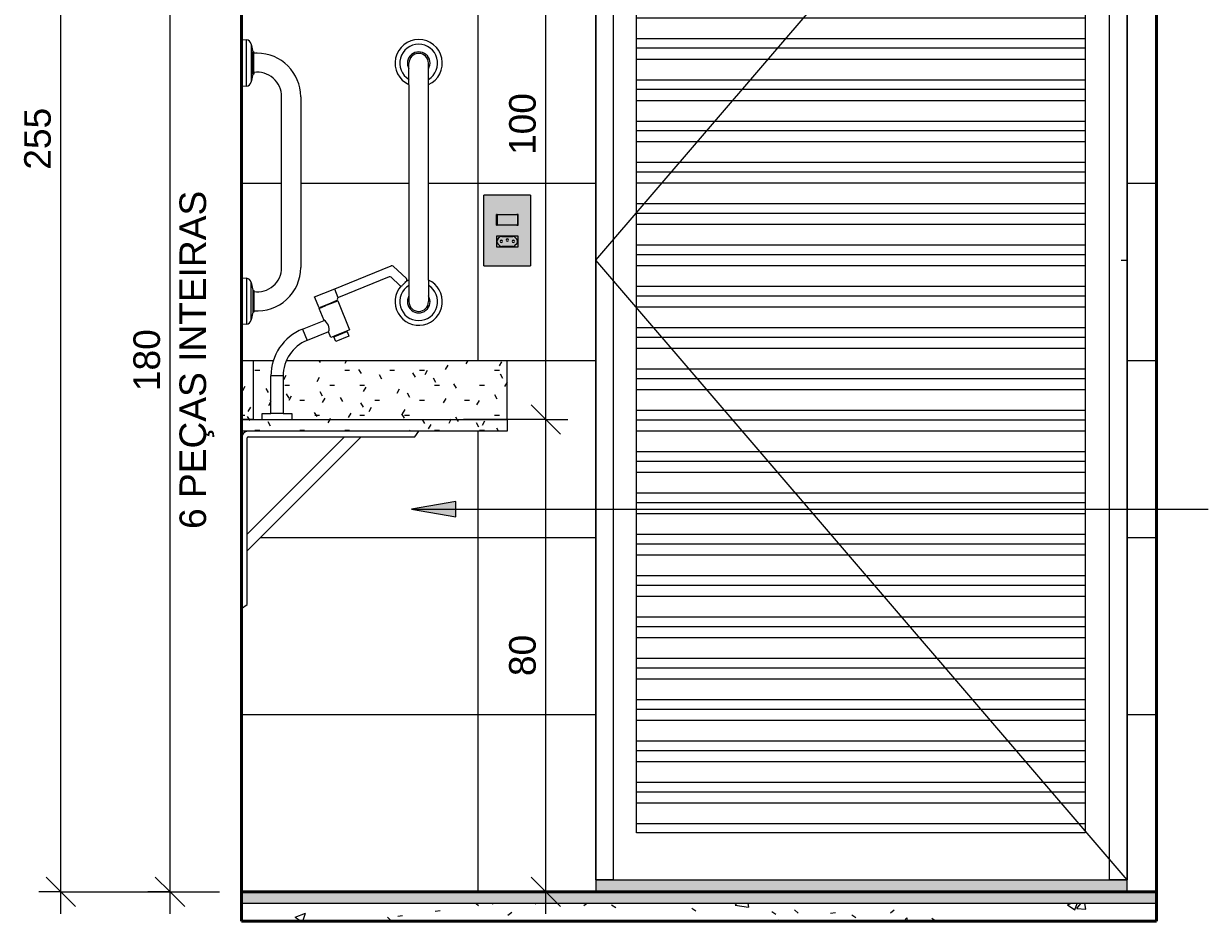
# Model space of a CAD drawing. Header units: metres. Extents: x -5.4 to 6, y -8 to 2.6.
# Tile 4 of 63: x -1.8 to 0.2, y -0.1 to 1.5. Entities that reach past the tile are written whole.
import ezdxf

# ---------------------------------------------------------------- set-up
doc = ezdxf.new("R2010")
doc.units = ezdxf.units.M
for name, color, linetype, lineweight in [('A-ANNO-DIMS', 7, 'Continuous', 9), ('A-ANNO-DIMS-25', 7, 'Continuous', 9), ('A-DOOR', 7, 'Continuous', 5), ('A-FLOR', 7, 'Continuous', 5), ('A-FLOR-MCUT', 7, 'Continuous', 5), ('A-FLOR-PATT', 7, 'Continuous', 50), ('A-GENM', 7, 'Continuous', 5), ('A-WALL', 7, 'Continuous', 5), ('A-WALL-PATT', 7, 'Continuous', 5), ('E-ELEC-FIXT', 7, 'Continuous', 5), ('E-LITE', 7, 'Continuous', 5), ('G-ANNO-TEXT', 7, 'Continuous', 9), ('I-WALL', 7, 'Continuous', 5), ('P-SANR-FIXT', 7, 'Continuous', 5), ('Q-CASE', 7, 'Continuous', 5), ('Q-SPCQ', 7, 'Continuous', 5)]:
    doc.layers.add(name, color=color, linetype=linetype, lineweight=lineweight)
doc.layers.add('A-DETL', color=7, linetype='Continuous', lineweight=5, true_color=0x00a600)
doc.styles.add('Arial', font='arial.ttf', dxfattribs={"height": 0.045})
doc.dimstyles.new('Com_linha__ref__contínua__-_Cor_Vermelha_Arial_1_8mm', dxfattribs={"dimscale": 0.3048, "dimtxt": 0.045912, "dimasz": 0.164042, "dimexe": 0.123031, "dimexo": 0.123031, "dimgap": 0.012303, "dimtad": 1, "dimdec": 1, "dimlfac": 100, "dimrnd": 0.1, "dimdsep": 46, "dimtxsty": 'Arial', "dimblk1": 'OBLIQUE', "dimblk2": 'OBLIQUE', "dimsah": 1, "dimcen": 0.09, "dimdle": 0.123031, "dimazin": 0, "dimtfac": 1, "dimtdec": 4, "dimtix": 1, "dimtmove": 0, "dimatfit": 3, "dimfxl": 1, "dimtvp": 1, "dimtolj": 1, "dimtzin": 0, "dimarcsym": 2})
pattern_1 = [(0, (0, 0), (0.1016, 0.0254), [0.00838, -0.06782, 0.00838, -0.06782, -0.4064]), (0, (0, 0), (0.1016, 0.0254), [-0.1524, 0.00838, -0.14402, 0.00838, -0.06782, -0.1778]), (0, (0, 0), (0.1016, 0.0254), [-0.381, 0.00838, -0.04242, 0.00838, -0.11862]), (120, (0.0381, 0.0127), (-0.07279705, 0.07528818), [0.00838, -0.06782, 0.00838, -0.06782, -0.4064]), (120, (0.0381, 0.0127), (-0.07279705, 0.07528818), [-0.1524, 0.00838, -0.14402, 0.00838, -0.06782, -0.1778]), (120, (0.0381, 0.0127), (-0.07279705, 0.07528818), [-0.381, 0.00838, -0.04242, 0.00838, -0.11862]), (240, (0.0508, 0.0635), (-0.02880295, -0.10068818), [0.00838, -0.06782, 0.00838, -0.06782, -0.4064]), (240, (0.0508, 0.0635), (-0.02880295, -0.10068818), [-0.1524, 0.00838, -0.14402, 0.00838, -0.06782, -0.1778]), (240, (0.0508, 0.0635), (-0.02880295, -0.10068818), [-0.381, 0.00838, -0.04242, 0.00838, -0.11862])]

# ---------------------------------------------------------------- blocks, each defined once
blk = doc.blocks.new('PORTA DE GIRO L_2818057-5c0')
at = {"layer": 'A-DOOR'}
for p, q in [((4.0336, 1.05), (4.9336, 2.1)), ((4.0336, 2.09), (4.0336, 0)), ((4.0636, 2.09), (4.0336, 2.09)), ((4.0336, 2.08), (4.0336, 2.09)), ((4.9336, 2.09), (4.0336, 2.09)), ((4.0636, 0), (4.0636, 2.09)), ((4.9036, 0), (4.9036, 2.09)), ((4.9336, 2.09), (4.9036, 2.09)), ((4.9336, 2.09), (4.9336, 0)), ((4.9336, 2.09), (4.9336, 2.08)), ((4.0336, 2.08), (4.9336, 2.08)), ((4.1025, 2.039), (4.1025, 2.0551)), ((4.8625, 2.0551), (4.1025, 2.0551)), ((4.8625, 2.0551), (4.8625, 2.039)), ((4.1025, 2.0201), (4.1025, 2.039)), ((4.8625, 2.039), (4.1025, 2.039)), ((4.8625, 2.039), (4.8625, 2.0201)), ((4.1025, 1.9851), (4.1025, 2.0201)), ((4.8625, 2.0201), (4.1025, 2.0201)), ((4.8625, 2.0201), (4.8625, 1.9851)), ((4.1025, 1.969), (4.1025, 1.9851)), ((4.8625, 1.9851), (4.1025, 1.9851)), ((4.1025, 1.9501), (4.1025, 1.969)), ((4.8625, 1.969), (4.1025, 1.969)), ((4.8625, 1.9851), (4.8625, 1.969)), ((4.8625, 1.969), (4.8625, 1.9501)), ((4.1025, 1.9151), (4.1025, 1.9501)), ((4.8625, 1.9501), (4.1025, 1.9501)), ((4.8625, 1.9501), (4.8625, 1.9151)), ((4.1025, 1.899), (4.1025, 1.9151)), ((4.8625, 1.9151), (4.1025, 1.9151)), ((4.8625, 1.9151), (4.8625, 1.899)), ((4.1025, 1.8801), (4.1025, 1.899)), ((4.8625, 1.899), (4.1025, 1.899)), ((4.8625, 1.899), (4.8625, 1.8801)), ((4.1025, 1.8451), (4.1025, 1.8801)), ((4.8625, 1.8801), (4.1025, 1.8801)), ((4.8625, 1.8801), (4.8625, 1.8451)), ((4.1025, 1.829), (4.1025, 1.8451)), ((4.8625, 1.8451), (4.1025, 1.8451)), ((4.1025, 1.8101), (4.1025, 1.829)), ((4.8625, 1.829), (4.1025, 1.829)), ((4.8625, 1.8451), (4.8625, 1.829)), ((4.8625, 1.829), (4.8625, 1.8101)), ((4.1025, 1.7751), (4.1025, 1.8101)), ((4.8625, 1.8101), (4.1025, 1.8101)), ((4.8625, 1.8101), (4.8625, 1.7751)), ((4.1025, 1.759), (4.1025, 1.7751)), ((4.8625, 1.7751), (4.1025, 1.7751)), ((4.8625, 1.7751), (4.8625, 1.759)), ((4.1025, 1.7401), (4.1025, 1.759)), ((4.8625, 1.759), (4.1025, 1.759)), ((4.8625, 1.759), (4.8625, 1.7401)), ((4.1025, 1.7051), (4.1025, 1.7401)), ((4.8625, 1.7401), (4.1025, 1.7401)), ((4.8625, 1.7401), (4.8625, 1.7051)), ((4.1025, 1.689), (4.1025, 1.7051)), ((4.8625, 1.7051), (4.1025, 1.7051)), ((4.1025, 1.6701), (4.1025, 1.689)), ((4.8625, 1.689), (4.1025, 1.689)), ((4.8625, 1.7051), (4.8625, 1.689)), ((4.8625, 1.689), (4.8625, 1.6701)), ((4.1025, 1.6351), (4.1025, 1.6701)), ((4.8625, 1.6701), (4.1025, 1.6701)), ((4.8625, 1.6701), (4.8625, 1.6351)), ((4.1025, 1.619), (4.1025, 1.6351)), ((4.8625, 1.6351), (4.1025, 1.6351)), ((4.8625, 1.6351), (4.8625, 1.619)), ((4.1025, 1.6001), (4.1025, 1.619)), ((4.8625, 1.619), (4.1025, 1.619)), ((4.8625, 1.619), (4.8625, 1.6001)), ((4.1025, 1.5651), (4.1025, 1.6001)), ((4.8625, 1.6001), (4.1025, 1.6001)), ((4.8625, 1.6001), (4.8625, 1.5651)), ((4.1025, 1.549), (4.1025, 1.5651)), ((4.8625, 1.5651), (4.1025, 1.5651)), ((4.1025, 1.5301), (4.1025, 1.549)), ((4.8625, 1.549), (4.1025, 1.549)), ((4.8625, 1.5651), (4.8625, 1.549)), ((4.8625, 1.549), (4.8625, 1.5301)), ((4.1025, 1.4951), (4.1025, 1.5301)), ((4.8625, 1.5301), (4.1025, 1.5301)), ((4.8625, 1.5301), (4.8625, 1.4951)), ((4.1025, 1.479), (4.1025, 1.4951)), ((4.8625, 1.4951), (4.1025, 1.4951)), ((4.8625, 1.4951), (4.8625, 1.479)), ((4.1025, 1.4601), (4.1025, 1.479)), ((4.8625, 1.479), (4.1025, 1.479)), ((4.8625, 1.479), (4.8625, 1.4601)), ((4.1025, 1.4251), (4.1025, 1.4601)), ((4.8625, 1.4601), (4.1025, 1.4601)), ((4.8625, 1.4601), (4.8625, 1.4251)), ((4.1025, 1.409), (4.1025, 1.4251)), ((4.8625, 1.4251), (4.1025, 1.4251)), ((4.8625, 1.4251), (4.8625, 1.409)), ((4.1025, 1.3901), (4.1025, 1.409)), ((4.8625, 1.409), (4.1025, 1.409)), ((4.8625, 1.409), (4.8625, 1.3901)), ((4.1025, 1.3551), (4.1025, 1.3901)), ((4.8625, 1.3901), (4.1025, 1.3901)), ((4.8625, 1.3901), (4.8625, 1.3551)), ((4.1025, 1.339), (4.1025, 1.3551)), ((4.8625, 1.3551), (4.1025, 1.3551)), ((4.8625, 1.3551), (4.8625, 1.339)), ((4.1025, 1.3201), (4.1025, 1.339)), ((4.8625, 1.339), (4.1025, 1.339)), ((4.8625, 1.339), (4.8625, 1.3201)), ((4.1025, 1.2851), (4.1025, 1.3201)), ((4.8625, 1.3201), (4.1025, 1.3201)), ((4.8625, 1.3201), (4.8625, 1.2851)), ((4.1025, 1.269), (4.1025, 1.2851)), ((4.8625, 1.2851), (4.1025, 1.2851)), ((4.8625, 1.2851), (4.8625, 1.269)), ((4.1025, 1.2501), (4.1025, 1.269)), ((4.8625, 1.269), (4.1025, 1.269)), ((4.8625, 1.269), (4.8625, 1.2501)), ((4.1025, 1.2151), (4.1025, 1.2501)), ((4.8625, 1.2501), (4.1025, 1.2501)), ((4.8625, 1.2501), (4.8625, 1.2151)), ((4.1025, 1.199), (4.1025, 1.2151)), ((4.8625, 1.2151), (4.1025, 1.2151)), ((4.8625, 1.2151), (4.8625, 1.199)), ((4.1025, 1.1801), (4.1025, 1.199)), ((4.8625, 1.199), (4.1025, 1.199)), ((4.8625, 1.199), (4.8625, 1.1801)), ((4.1025, 1.1451), (4.1025, 1.1801)), ((4.8625, 1.1801), (4.1025, 1.1801)), ((4.8625, 1.1801), (4.8625, 1.1451)), ((4.1025, 1.129), (4.1025, 1.1451)), ((4.8625, 1.1451), (4.1025, 1.1451)), ((4.8625, 1.1451), (4.8625, 1.129)), ((4.1025, 1.1101), (4.1025, 1.129)), ((4.8625, 1.129), (4.1025, 1.129)), ((4.8625, 1.129), (4.8625, 1.1101)), ((4.1025, 1.0751), (4.1025, 1.1101)), ((4.8625, 1.1101), (4.1025, 1.1101)), ((4.8625, 1.1101), (4.8625, 1.0751)), ((4.1025, 1.059), (4.1025, 1.0751)), ((4.8625, 1.0751), (4.1025, 1.0751)), ((4.8625, 1.0751), (4.8625, 1.059)), ((4.9336, 0), (4.0336, 1.05)), ((4.1025, 1.0401), (4.1025, 1.059)), ((4.8625, 1.059), (4.1025, 1.059)), ((4.8625, 1.059), (4.8625, 1.0401)), ((4.9236, 1.05), (4.9336, 1.05)), ((4.1025, 1.0051), (4.1025, 1.0401)), ((4.8625, 1.0401), (4.1025, 1.0401)), ((4.8625, 1.0401), (4.8625, 1.0051)), ((4.1025, 0.989), (4.1025, 1.0051)), ((4.8625, 1.0051), (4.1025, 1.0051)), ((4.8625, 1.0051), (4.8625, 0.989)), ((4.1025, 0.9701), (4.1025, 0.989)), ((4.8625, 0.989), (4.1025, 0.989)), ((4.8625, 0.989), (4.8625, 0.9701)), ((4.1025, 0.9351), (4.1025, 0.9701)), ((4.8625, 0.9701), (4.1025, 0.9701)), ((4.8625, 0.9701), (4.8625, 0.9351)), ((4.1025, 0.919), (4.1025, 0.9351)), ((4.8625, 0.9351), (4.1025, 0.9351)), ((4.8625, 0.9351), (4.8625, 0.919)), ((4.1025, 0.9001), (4.1025, 0.919)), ((4.8625, 0.919), (4.1025, 0.919)), ((4.8625, 0.919), (4.8625, 0.9001)), ((4.1025, 0.8651), (4.1025, 0.9001)), ((4.8625, 0.9001), (4.1025, 0.9001)), ((4.8625, 0.9001), (4.8625, 0.8651)), ((4.1025, 0.849), (4.1025, 0.8651)), ((4.8625, 0.8651), (4.1025, 0.8651)), ((4.8625, 0.8651), (4.8625, 0.849)), ((4.1025, 0.8301), (4.1025, 0.849)), ((4.8625, 0.849), (4.1025, 0.849)), ((4.8625, 0.849), (4.8625, 0.8301)), ((4.1025, 0.7951), (4.1025, 0.8301)), ((4.8625, 0.8301), (4.1025, 0.8301)), ((4.8625, 0.8301), (4.8625, 0.7951)), ((4.1025, 0.779), (4.1025, 0.7951)), ((4.8625, 0.7951), (4.1025, 0.7951)), ((4.8625, 0.7951), (4.8625, 0.779)), ((4.1025, 0.7601), (4.1025, 0.779)), ((4.8625, 0.779), (4.1025, 0.779)), ((4.8625, 0.779), (4.8625, 0.7601)), ((4.1025, 0.7251), (4.1025, 0.7601)), ((4.8625, 0.7601), (4.1025, 0.7601)), ((4.8625, 0.7601), (4.8625, 0.7251)), ((4.1025, 0.709), (4.1025, 0.7251)), ((4.8625, 0.7251), (4.1025, 0.7251)), ((4.8625, 0.7251), (4.8625, 0.709)), ((4.1025, 0.6901), (4.1025, 0.709)), ((4.8625, 0.709), (4.1025, 0.709)), ((4.8625, 0.709), (4.8625, 0.6901)), ((4.1025, 0.6551), (4.1025, 0.6901)), ((4.8625, 0.6901), (4.1025, 0.6901)), ((4.8625, 0.6901), (4.8625, 0.6551)), ((4.1025, 0.639), (4.1025, 0.6551)), ((4.8625, 0.6551), (4.1025, 0.6551)), ((4.8625, 0.6551), (4.8625, 0.639)), ((4.1025, 0.6201), (4.1025, 0.639)), ((4.8625, 0.639), (4.1025, 0.639)), ((4.8625, 0.639), (4.8625, 0.6201)), ((4.1025, 0.5851), (4.1025, 0.6201)), ((4.8625, 0.6201), (4.1025, 0.6201)), ((4.8625, 0.6201), (4.8625, 0.5851)), ((4.1025, 0.569), (4.1025, 0.5851)), ((4.8625, 0.5851), (4.1025, 0.5851)), ((4.8625, 0.5851), (4.8625, 0.569)), ((4.1025, 0.5501), (4.1025, 0.569)), ((4.8625, 0.569), (4.1025, 0.569)), ((4.8625, 0.569), (4.8625, 0.5501)), ((4.1025, 0.5151), (4.1025, 0.5501)), ((4.8625, 0.5501), (4.1025, 0.5501)), ((4.8625, 0.5501), (4.8625, 0.5151)), ((4.1025, 0.499), (4.1025, 0.5151)), ((4.8625, 0.5151), (4.1025, 0.5151)), ((4.8625, 0.5151), (4.8625, 0.499)), ((4.1025, 0.4801), (4.1025, 0.499)), ((4.8625, 0.499), (4.1025, 0.499)), ((4.8625, 0.499), (4.8625, 0.4801)), ((4.1025, 0.4451), (4.1025, 0.4801)), ((4.8625, 0.4801), (4.1025, 0.4801)), ((4.8625, 0.4801), (4.8625, 0.4451)), ((4.1025, 0.429), (4.1025, 0.4451)), ((4.8625, 0.4451), (4.1025, 0.4451)), ((4.8625, 0.4451), (4.8625, 0.429)), ((4.1025, 0.4101), (4.1025, 0.429)), ((4.8625, 0.429), (4.1025, 0.429)), ((4.8625, 0.429), (4.8625, 0.4101)), ((4.1025, 0.3751), (4.1025, 0.4101)), ((4.8625, 0.4101), (4.1025, 0.4101)), ((4.8625, 0.4101), (4.8625, 0.3751)), ((4.1025, 0.359), (4.1025, 0.3751)), ((4.8625, 0.3751), (4.1025, 0.3751)), ((4.8625, 0.3751), (4.8625, 0.359)), ((4.1025, 0.3401), (4.1025, 0.359)), ((4.8625, 0.359), (4.1025, 0.359)), ((4.8625, 0.359), (4.8625, 0.3401)), ((4.1025, 0.3051), (4.1025, 0.3401)), ((4.8625, 0.3401), (4.1025, 0.3401)), ((4.8625, 0.3401), (4.8625, 0.3051)), ((4.1025, 0.289), (4.1025, 0.3051)), ((4.8625, 0.3051), (4.1025, 0.3051)), ((4.8625, 0.3051), (4.8625, 0.289)), ((4.1025, 0.2701), (4.1025, 0.289)), ((4.8625, 0.289), (4.1025, 0.289)), ((4.8625, 0.289), (4.8625, 0.2701)), ((4.1025, 0.2351), (4.1025, 0.2701)), ((4.8625, 0.2701), (4.1025, 0.2701)), ((4.8625, 0.2701), (4.8625, 0.2351)), ((4.1025, 0.219), (4.1025, 0.2351)), ((4.8625, 0.2351), (4.1025, 0.2351)), ((4.8625, 0.2351), (4.8625, 0.219)), ((4.1025, 0.2001), (4.1025, 0.219)), ((4.8625, 0.219), (4.1025, 0.219)), ((4.8625, 0.219), (4.8625, 0.2001)), ((4.1025, 0.1651), (4.1025, 0.2001)), ((4.8625, 0.2001), (4.1025, 0.2001)), ((4.8625, 0.2001), (4.8625, 0.1651)), ((4.1025, 0.149), (4.1025, 0.1651)), ((4.8625, 0.1651), (4.1025, 0.1651)), ((4.8625, 0.1651), (4.8625, 0.149)), ((4.1025, 0.1301), (4.1025, 0.149)), ((4.8625, 0.149), (4.1025, 0.149)), ((4.8625, 0.149), (4.8625, 0.1301)), ((4.1025, 0.0951), (4.1025, 0.1301)), ((4.8625, 0.1301), (4.1025, 0.1301)), ((4.8625, 0.1301), (4.8625, 0.0951)), ((4.1025, 0.08), (4.1025, 0.0951)), ((4.8625, 0.0951), (4.1025, 0.0951)), ((4.8625, 0.0951), (4.8625, 0.08)), ((4.8625, 0.08), (4.1025, 0.08)), ((4.0636, 0), (4.0336, 0)), ((4.9336, 0), (4.9036, 0))]:
    blk.add_line(p, q, dxfattribs=at)
blk = doc.blocks.new('TAMPO GRANITO2 - TAMPO GRANITO-2002902-5c')
at = {"layer": 'Q-CASE', "true_color": 0xc0c0c0}
h = blk.add_hatch(dxfattribs=at)
h.set_pattern_fill('FP_7', color=9, style=0, pattern_type=2)
h.set_pattern_definition(pattern_1)
h.paths.add_polyline_path([(3.4537, 0.78), (3.4537, 0.88), (3.4337, 0.88), (3.4337, 0.78)])
h = blk.add_hatch(dxfattribs=at)
h.set_pattern_fill('FP_8', color=9, style=0, pattern_type=2)
h.set_pattern_definition(pattern_1)
h.paths.add_polyline_path([(3.6417, 0.78), (3.8837, 0.78), (3.8837, 0.88), (3.5099, 0.88), (3.5058, 0.8691), (3.504, 0.8538), (3.504, 0.79), (3.5187, 0.79), (3.5187, 0.78), (3.6283, 0.78)])
h.paths.add_polyline_path([(3.4687, 0.78), (3.4687, 0.79), (3.4834, 0.79), (3.4834, 0.8538), (3.4858, 0.8739), (3.488, 0.88), (3.4537, 0.88), (3.4537, 0.78)])
h = blk.add_hatch(dxfattribs=at)
h.set_pattern_fill('FP_7', color=9, style=0, pattern_type=2)
h.set_pattern_definition(pattern_1)
h.paths.add_polyline_path([(3.8837, 0.76), (3.8837, 0.78), (3.4337, 0.78), (3.4337, 0.76), (3.821, 0.76)])
at = {"layer": 'Q-CASE'}
for p, q in [((3.4337, 0.88), (3.4537, 0.88)), ((3.4537, 0.88), (3.488, 0.88)), ((3.4537, 0.78), (3.4537, 0.88)), ((3.5099, 0.88), (3.8837, 0.88)), ((3.8837, 0.78), (3.8837, 0.88)), ((3.4537, 0.78), (3.4337, 0.78)), ((3.4337, 0.78), (3.8837, 0.78)), ((3.8837, 0.78), (3.8837, 0.76)), ((3.8837, 0.76), (3.4337, 0.76))]:
    blk.add_line(p, q, dxfattribs=at)
blk = doc.blocks.new('1_e_1 Tomada_1 Interruptor_Conjunto 4x2 - a_1 Simples _ 1 Tomada 10A-2386468-5c')
at = {"layer": 'A-GENM', "true_color": 0xfbfbfb}
h = blk.add_hatch(color=7, dxfattribs=at)
h.paths.add_polyline_path([(3.8652, 1.0406), (3.9231, 1.0406), (3.9231, 1.16), (3.8442, 1.16), (3.8442, 1.0406), (3.864, 1.0406)])
h.paths.add_polyline_path([(3.8652, 1.0727), (3.8652, 1.0907), (3.9022, 1.0907), (3.9022, 1.0727), (3.8662, 1.0727)])
h.paths.add_polyline_path([(3.8937, 1.1093), (3.8652, 1.1093), (3.8654, 1.1273), (3.9022, 1.1273), (3.9019, 1.1093), (3.8998, 1.1093)])
at = {"layer": 'A-GENM'}
for p, q in [((3.9231, 1.16), (3.8442, 1.16)), ((3.8442, 1.0406), (3.8442, 1.16)), ((3.9231, 1.16), (3.9231, 1.0406)), ((3.8652, 1.1093), (3.8652, 1.1273)), ((3.8442, 1.0406), (3.9231, 1.0406))]:
    blk.add_line(p, q, dxfattribs=at)
blk = doc.blocks.new('x_Módulo de Tomada não listavel 4 - x_Módulo de Tomada não listavel 4-2391316-5c')
at = {"layer": 'E-ELEC-FIXT', "true_color": 0xfbfbfb}
h = blk.add_hatch(color=7, dxfattribs=at)
h.paths.add_polyline_path([(3.8936, 1.0727), (3.9022, 1.0727), (3.9022, 1.0907), (3.8652, 1.0907), (3.8652, 1.0727), (3.8931, 1.0727)])
h.paths.add_polyline_path([(3.8931, 1.0732), (3.873, 1.0734), (3.8718, 1.0739), (3.8695, 1.0759), (3.8669, 1.0788), (3.8664, 1.08), (3.8663, 1.0827), (3.8664, 1.0834), (3.8669, 1.0846), (3.8677, 1.0857), (3.8718, 1.0895), (3.8736, 1.0901), (3.8743, 1.0902), (3.8944, 1.09), (3.8959, 1.0894), (3.8967, 1.0887), (3.9005, 1.0846), (3.9011, 1.0827), (3.9012, 1.0813), (3.9006, 1.079), (3.9005, 1.0788), (3.8997, 1.0777), (3.8956, 1.0739), (3.8937, 1.0733)])
h = blk.add_hatch(color=7, dxfattribs=at)
h.paths.add_polyline_path([(3.8931, 1.0732), (3.8948, 1.0735), (3.8956, 1.0739), (3.8967, 1.0747), (3.9006, 1.079), (3.901, 1.08), (3.9011, 1.0827), (3.901, 1.0834), (3.9005, 1.0846), (3.8997, 1.0857), (3.8956, 1.0895), (3.8937, 1.0901), (3.8931, 1.0902), (3.873, 1.09), (3.8715, 1.0894), (3.8695, 1.0875), (3.8669, 1.0846), (3.8663, 1.0827), (3.8662, 1.0813), (3.8664, 1.08), (3.8669, 1.0788), (3.8677, 1.0777), (3.8718, 1.0739), (3.8736, 1.0733), (3.8755, 1.0732), (3.8877, 1.0732)])
h.paths.add_polyline_path([(3.8736, 1.0797), (3.8726, 1.08), (3.8718, 1.0807), (3.8716, 1.0817), (3.8718, 1.0827), (3.8726, 1.0834), (3.8736, 1.0837), (3.8746, 1.0834), (3.8754, 1.0826), (3.8755, 1.0815), (3.8753, 1.0807), (3.8746, 1.08), (3.8741, 1.0798)])
h.paths.add_polyline_path([(3.8938, 1.0797), (3.8928, 1.08), (3.8921, 1.0807), (3.8918, 1.0817), (3.8921, 1.0828), (3.8928, 1.0834), (3.8938, 1.0837), (3.8948, 1.0834), (3.8955, 1.0827), (3.8958, 1.0817), (3.8955, 1.0807), (3.8948, 1.08), (3.8943, 1.0798)])
h.paths.add_polyline_path([(3.8837, 1.082), (3.8827, 1.0822), (3.8819, 1.0831), (3.8817, 1.084), (3.882, 1.085), (3.8827, 1.0857), (3.8837, 1.086), (3.8847, 1.0857), (3.8854, 1.085), (3.8857, 1.084), (3.8854, 1.083), (3.8847, 1.0822), (3.8842, 1.082)])
at = {"layer": 'E-ELEC-FIXT'}
for p, q in [((3.9022, 1.0907), (3.8652, 1.0907)), ((3.8652, 1.0907), (3.8652, 1.0727)), ((3.8677, 1.0857), (3.8707, 1.0887)), ((3.8743, 1.0902), (3.8931, 1.0902)), ((3.8967, 1.0887), (3.8997, 1.0857)), ((3.9022, 1.0727), (3.9022, 1.0907)), ((3.8652, 1.0727), (3.9022, 1.0727)), ((3.8662, 1.0813), (3.8662, 1.0821)), ((3.8707, 1.0747), (3.8677, 1.0777)), ((3.8931, 1.0732), (3.8743, 1.0732)), ((3.8997, 1.0777), (3.8967, 1.0747)), ((3.9012, 1.0821), (3.9012, 1.0813))]:
    blk.add_line(p, q, dxfattribs=at)
for centre, radius, start, end in [((3.8712, 1.0821), 0.005, 135, 180), ((3.8743, 1.0852), 0.005, 90, 135), ((3.8736, 1.0817), 0.002, 0, 180), ((3.8837, 1.084), 0.002, 0, 180), ((3.8837, 1.084), 0.002, 180, 0), ((3.8938, 1.0817), 0.002, 0, 180), ((3.8931, 1.0852), 0.005, 45, 90), ((3.8962, 1.0821), 0.005, 0, 45), ((3.8712, 1.0813), 0.005, 180, 225), ((3.8743, 1.0782), 0.005, 225, 270), ((3.8736, 1.0817), 0.002, 180, 0), ((3.8938, 1.0817), 0.002, 180, 0), ((3.8931, 1.0782), 0.005, 270, 315), ((3.8962, 1.0813), 0.005, 315, 0)]:
    blk.add_arc(centre, radius, start, end, dxfattribs=at)
blk = doc.blocks.new('x_ Módulo de Tecla Interrupor não listavel 4 - x_ Módulo de Tecla Interrupor não listavel 4-2391319-5c')
at = {"layer": 'E-LITE', "true_color": 0xfbfbfb}
for points in [[(3.8652, 1.1093), (3.8668, 1.1093), (3.8668, 1.1273), (3.8652, 1.1273), (3.8652, 1.1093)], [(3.8937, 1.1093), (3.8999, 1.1093), (3.8998, 1.1273), (3.8668, 1.1273), (3.8668, 1.1093), (3.8816, 1.1093)], [(3.9021, 1.1093), (3.9022, 1.1093), (3.9019, 1.1273), (3.8999, 1.1273), (3.8999, 1.1093), (3.9019, 1.1093)]]:
    blk.add_hatch(color=7, dxfattribs=at).paths.add_polyline_path(points)
at = {"layer": 'E-LITE'}
for p, q in [((3.8652, 1.1273), (3.8652, 1.1093)), ((3.8668, 1.1273), (3.8652, 1.1273)), ((3.8668, 1.1273), (3.8999, 1.1273)), ((3.8668, 1.1273), (3.8668, 1.1093)), ((3.9022, 1.1273), (3.8999, 1.1273)), ((3.9022, 1.1093), (3.9022, 1.1273)), ((3.8652, 1.1093), (3.8668, 1.1093)), ((3.8999, 1.1093), (3.8668, 1.1093)), ((3.8999, 1.1093), (3.9022, 1.1093))]:
    blk.add_line(p, q, dxfattribs=at)
blk = doc.blocks.new('MAO FRANCESA_3 - MAO FRANCESA_1-2704397-5c')
at = {"layer": 'Q-SPCQ'}
for p, q in [((3.4432, 0.5578), (3.6359, 0.7505)), ((3.6077, 0.7505), (3.4432, 0.586)), ((3.4432, 0.4667), (3.4432, 0.7488)), ((3.4449, 0.7505), (3.727, 0.7505)), ((3.727, 0.7505), (3.7337, 0.76)), ((3.4337, 0.46), (3.4432, 0.4667))]:
    blk.add_line(p, q, dxfattribs=at)
for centre, radius in [((3.4446, 0.7491), 0.0109), ((3.4449, 0.7488), 0.00164)]:
    blk.add_arc(centre, radius, 90, 180, dxfattribs=at)
blk = doc.blocks.new('TORNEIRA DE MESA PARA LAVATÓRIO COM ALAVANCA - 1196_C_LNK_Cromado CR10-2801303-5c')
at = {"layer": 'P-SANR-FIXT'}
for p, q in [((3.5888, 1.0005), (3.6872, 1.0402)), ((3.6903, 1.0397), (3.7127, 1.0188)), ((3.6837, 1.0216), (3.5976, 0.9868)), ((3.7018, 1.0071), (3.6869, 1.021)), ((3.7128, 1.0146), (3.706, 1.0073)), ((3.5573, 0.9878), (3.5888, 1.0005)), ((3.5648, 0.9692), (3.5573, 0.9878)), ((3.5909, 1.0014), (3.5969, 0.9865)), ((3.5763, 0.9739), (3.5648, 0.9692)), ((3.5651, 0.9683), (3.5766, 0.9729)), ((3.5734, 0.9479), (3.5651, 0.9683)), ((3.5847, 0.9773), (3.5763, 0.9739)), ((3.5766, 0.9729), (3.5763, 0.9739)), ((3.5851, 0.9763), (3.5767, 0.973)), ((3.5963, 0.982), (3.5846, 0.9773)), ((3.5846, 0.9773), (3.585, 0.9763)), ((3.585, 0.9763), (3.5967, 0.981)), ((3.5959, 0.9829), (3.5963, 0.982)), ((3.5967, 0.981), (3.6165, 0.9319)), ((3.5369, 0.9332), (3.5734, 0.9479)), ((3.5369, 0.9332), (3.5447, 0.9141)), ((3.5811, 0.9287), (3.5447, 0.9141)), ((3.585, 0.9192), (3.5811, 0.9287)), ((3.6111, 0.9297), (3.5904, 0.9213)), ((3.6116, 0.9287), (3.5908, 0.9203)), ((3.6165, 0.9319), (3.6111, 0.9297)), ((3.6111, 0.9297), (3.6116, 0.9287)), ((3.6116, 0.9287), (3.6123, 0.929)), ((3.6123, 0.929), (3.6154, 0.9212)), ((3.5904, 0.9213), (3.585, 0.9192)), ((3.5901, 0.92), (3.5908, 0.9203)), ((3.5932, 0.9122), (3.5901, 0.92)), ((3.5908, 0.9203), (3.5904, 0.9213)), ((3.6154, 0.9212), (3.5932, 0.9122)), ((3.4834, 0.79), (3.4834, 0.8538)), ((3.504, 0.8538), (3.4834, 0.8538)), ((3.504, 0.8538), (3.504, 0.79)), ((3.4687, 0.78), (3.4687, 0.79)), ((3.4687, 0.79), (3.4834, 0.79)), ((3.504, 0.79), (3.4834, 0.79)), ((3.504, 0.79), (3.5187, 0.79)), ((3.5187, 0.79), (3.5187, 0.78))]:
    blk.add_line(p, q, dxfattribs=at)
for centre, radius, start, end in [((3.6883, 1.0375), 0.003, 47.0082, 112), ((3.6848, 1.0188), 0.003, 47.0082, 112), ((3.7038, 1.0093), 0.003, 227.0082, 317.0082), ((3.7106, 1.0166), 0.003, 317.0082, 47.0082), ((3.5987, 0.984), 0.003, 112, 202), ((3.5651, 0.9335), 0.0167, 343.5477, 60.4509), ((3.569, 0.8538), 0.0857, 112, 180), ((3.569, 0.8538), 0.065, 112, 180)]:
    blk.add_arc(centre, radius, start, end, dxfattribs=at)
blk = doc.blocks.new('BARRA DE APOIO EM AÇO INOX 40cm - 2310_C_040_POL_Aço Inox Polido POL-2810958-5c')
at = {"layer": 'P-SANR-FIXT'}
for p, q in [((3.4337, 1.424), (3.4417, 1.4233)), ((3.4417, 1.3447), (3.4417, 1.4233)), ((3.4497, 1.4161), (3.4524, 1.4031)), ((3.4497, 1.4161), (3.4497, 1.3519)), ((3.4524, 1.4031), (3.4542, 1.4028)), ((3.4524, 1.3649), (3.4524, 1.4031)), ((3.4542, 1.4028), (3.4542, 1.4003)), ((3.4542, 1.3671), (3.4542, 1.4003)), ((3.4524, 1.3649), (3.4497, 1.3519)), ((3.4542, 1.3652), (3.4524, 1.3649)), ((3.4542, 1.3678), (3.4542, 1.3652)), ((3.4417, 1.3447), (3.4337, 1.344)), ((3.5014, 1.0373), (3.5014, 1.3267)), ((3.5337, 1.3267), (3.5337, 1.0373)), ((3.4337, 1.02), (3.4417, 1.0193)), ((3.4417, 1.0193), (3.4417, 0.9414)), ((3.4497, 1.0121), (3.4524, 0.9991)), ((3.4497, 0.9486), (3.4497, 1.0121)), ((3.4524, 0.9991), (3.4542, 0.9988)), ((3.4524, 0.9991), (3.4524, 0.9609)), ((3.4542, 0.9988), (3.4542, 0.9969)), ((3.4542, 0.9969), (3.4542, 0.9637)), ((3.4542, 0.9644), (3.4542, 0.9619)), ((3.4524, 0.9616), (3.4497, 0.9486)), ((3.4542, 0.9619), (3.4524, 0.9616)), ((3.4417, 0.9414), (3.4337, 0.9407))]:
    blk.add_line(p, q, dxfattribs=at)
for centre, radius, start, end in [((3.4409, 1.4143), 0.009, 11.5607, 85), ((3.4599, 1.3267), 0.0738, 90, 94.4129), ((3.4599, 1.3267), 0.0738, 0, 90), ((3.4599, 1.3267), 0.0416, 0, 97.8553), ((3.4409, 1.3537), 0.009, 275, 348.4393), ((3.4605, 1.0373), 0.0732, 265.0414, 0), ((3.4605, 1.0373), 0.0409, 261.1071, 0), ((3.4409, 1.0103), 0.009, 11.5607, 85), ((3.4409, 0.9504), 0.009, 275, 348.4393)]:
    blk.add_arc(centre, radius, start, end, dxfattribs=at)
blk = doc.blocks.new('BARRA DE APOIO EM AÇO INOX 40cm - 2310_C_040_POL_Aço Inox Polido POL-V1-5c')
at = {"layer": 'P-SANR-FIXT'}
for p, q in [((3.7172, 1.3472), (3.7172, 1.3837)), ((3.7502, 1.3472), (3.7502, 1.3837)), ((3.7172, 1.3472), (3.7172, 1.0161)), ((3.7502, 1.0161), (3.7502, 1.3472)), ((3.7172, 1.0161), (3.7172, 0.9797)), ((3.7502, 1.0161), (3.7502, 0.9797))]:
    blk.add_line(p, q, dxfattribs=at)
for centre, radius, start, end in [((3.7337, 1.3837), 0.04, 294.362, 245.638), ((3.7337, 1.3837), 0.0321, 300.8913, 239.1087), ((3.7337, 1.3837), 0.0191, 329.7544, 210.2456), ((3.7337, 1.3837), 0.0165, 0, 180), ((3.7337, 0.9797), 0.04, 137.6407, 65.638), ((3.7337, 0.9797), 0.0321, 120.8913, 59.1087), ((3.7337, 0.9797), 0.04, 114.362, 126.1181), ((3.7337, 0.9797), 0.0191, 149.7544, 30.2456), ((3.7337, 0.9797), 0.0165, 180, 360)]:
    blk.add_arc(centre, radius, start, end, dxfattribs=at)
blk = doc.blocks.new('DIMBLOCK10-5c')
at = {"layer": 'A-ANNO-DIMS-25', "color": 242, "true_color": 0xbd2b2e}
for p, q in [((-1.5658, 1.78), (-1.5908, 1.805)), ((-1.5658, 1.78), (-1.6033, 1.78)), ((-1.5658, -0.0575), (-1.5658, 1.78)), ((-1.5658, 1.78), (-1.5408, 1.755)), ((-1.5658, 1.78), (-1.3236, 1.78)), ((-1.5658, -0.02), (-1.5908, 0.005)), ((-1.5658, -0.02), (-1.6033, -0.02)), ((-1.5658, -0.02), (-1.5408, -0.045)), ((-1.5658, -0.02), (-1.4821, -0.02))]:
    blk.add_line(p, q, dxfattribs=at)
at = {"layer": 'A-ANNO-DIMS-25', "color": 0, "char_height": 0.045, "attachment_point": 1, "rotation": 90, "line_spacing_factor": 0.941778, "style": 'Arial'}
for s, insert, width in [('6 PEÇAS INTEIRAS', (-1.5498, 0.5946), 0.684861), ('180', (-1.6279, 0.8281), 0.124597)]:
    blk.add_mtext(s, dxfattribs=dict(at, insert=insert, width=width))
blk = doc.blocks.new('_Oblique')
at = {"color": 0, "linetype": 'ByBlock', "lineweight": -2}
blk.add_line((-0.5, -0.5), (0.5, 0.5), dxfattribs=at)
blk = doc.blocks.new('DIMBLOCK12-5c')
at = {"layer": 'A-ANNO-DIMS-25', "color": 242, "true_color": 0xbd2b2e}
for p, q in [((-1.7507, 2.53), (-1.7757, 2.555)), ((-1.7507, -0.0575), (-1.7507, 2.5675)), ((-1.7507, 2.53), (-1.7882, 2.53)), ((-1.7507, 2.53), (-1.7257, 2.505)), ((-1.7507, 2.53), (-1.3286, 2.53)), ((-1.7507, -0.02), (-1.7757, 0.005)), ((-1.7507, -0.02), (-1.7882, -0.02)), ((-1.7507, -0.02), (-1.7257, -0.045)), ((-1.7507, -0.02), (-1.4821, -0.02))]:
    blk.add_line(p, q, dxfattribs=at)
at = {"layer": 'A-ANNO-DIMS-25', "color": 0, "insert": (-1.8129, 1.2031), "char_height": 0.045, "width": 0.124597, "attachment_point": 1, "rotation": 90, "line_spacing_factor": 0.941778, "style": 'Arial'}
blk.add_mtext('255', dxfattribs=at)
blk = doc.blocks.new('DIMBLOCK13-5c')
at = {"layer": 'A-ANNO-DIMS-25', "color": 242, "true_color": 0xbd2b2e}
for p, q in [((-0.9292, 0.78), (-0.9542, 0.805)), ((-0.9292, 0.78), (-1.0687, 0.78)), ((-0.9292, -0.0575), (-0.9292, 0.78)), ((-0.9292, 0.78), (-0.9042, 0.755)), ((-0.9292, 0.78), (-0.8917, 0.78)), ((-0.9292, -0.02), (-0.9542, 0.005)), ((-0.9292, -0.02), (-0.9667, -0.02)), ((-0.9292, -0.02), (-0.9042, -0.045)), ((-0.9292, -0.02), (-0.927, -0.02))]:
    blk.add_line(p, q, dxfattribs=at)
at = {"layer": 'A-ANNO-DIMS-25', "color": 0, "insert": (-0.9914, 0.3454), "char_height": 0.045, "width": 0.083065, "attachment_point": 1, "rotation": 90, "line_spacing_factor": 0.941778, "style": 'Arial'}
blk.add_mtext('80', dxfattribs=at)
blk = doc.blocks.new('DIMBLOCK14-5c')
at = {"layer": 'A-ANNO-DIMS-25', "color": 242, "true_color": 0xbd2b2e}
for p, q in [((-0.9292, 0.78), (-0.9292, 1.8175)), ((-0.9292, 1.78), (-0.9542, 1.805)), ((-0.9292, 1.78), (-0.9667, 1.78)), ((-0.9292, 1.78), (-0.9042, 1.755)), ((-0.9292, 1.78), (-0.927, 1.78)), ((-0.9292, 0.78), (-0.9542, 0.805)), ((-0.9292, 0.78), (-1.0687, 0.78)), ((-0.9292, 0.78), (-0.9042, 0.755)), ((-0.9292, 0.78), (-0.8917, 0.78))]:
    blk.add_line(p, q, dxfattribs=at)
at = {"layer": 'A-ANNO-DIMS-25', "color": 0, "insert": (-0.9914, 1.2281), "char_height": 0.045, "width": 0.124597, "attachment_point": 1, "rotation": 90, "line_spacing_factor": 0.941778, "style": 'Arial'}
blk.add_mtext('100', dxfattribs=at)

msp = doc.modelspace()

# ---------------------------------------------------------------- hatches: boundary and pattern name
at = {"layer": 'A-FLOR', "true_color": 0xbbc5c4}
msp.add_hatch(color=9, dxfattribs=at).paths.add_polyline_path([(-0.6697, -0.04), (0.1053, -0.04), (0.1053, -0.02), (-1.4446, -0.02), (-1.4446, -0.04), (-0.8447, -0.04)])
at = {"layer": 'A-FLOR', "true_color": 0xd2d2d2}
msp.add_hatch(color=254, dxfattribs=at).paths.add_polyline_path([(-0.8447, -0.02), (0.0553, -0.02), (0.0553, 0), (-0.8447, 0)])
at = {"layer": 'A-FLOR-PATT', "lineweight": 5, "true_color": 0x787878}
h = msp.add_hatch(dxfattribs=at)
h.set_pattern_fill('FP_5', color=8, style=0, pattern_type=2)
h.set_pattern_definition([(50, (-4.87824, 0), (0.1821895, -0.015938), [0.01905, -0.20955]), (355, (-4.87824, 0), (-0.035242, 0.1910586), [0.01524, -0.16764]), (100.451, (-4.86306, -0.00133), (0.146942, 0.1751196), [0.01619, -0.17809]), (46.184, (-4.87824, 0.0508), (0.271077, -0.042045), [0.02857, -0.31432]), (96.636, (-4.85565, 0.0473), (0.237407, 0.247433), [0.02429, -0.26714]), (351.184, (-4.87824, 0.0508), (0.237406, 0.247428), [0.02286, -0.25146]), (21, (-4.85284, 0.0381), (0.1516197, -0.102267), [0.01905, -0.20955]), (326, (-4.85284, 0.0381), (0.0618035, 0.1841894), [0.01524, -0.16764]), (71.451, (-4.84021, 0.02958), (0.213418, 0.081924), [0.01619, -0.17809]), (37.5, (-4.878244, 0), (0.0030864, 0.08455105), [0.00838, -0.15723, 0.00838, -0.1618, -0.16827]), (37.5, (-4.878244, 0), (0.0030864, 0.08455105), [-0.33579, 0.00838, -0.15989]), (7.5, (-4.87824, 0), (0.0668157, 0.1001782), [0.00838, -0.08865, 0.00838, -0.15342, -0.06413]), (7.5, (-4.87824, 0), (0.0668157, 0.1001782), [-0.25883, 0.00838, -0.05575]), (327.5, (-4.934884, 0), (0.1355866, -0.0057276), [0.00838, -0.05512, 0.00838, -0.18974, -0.26289]), (327.5, (-4.934884, 0), (0.1355866, -0.0057276), [-0.26162, 0.00838, -0.25451]), (317.5, (-4.96028, 0), (0.1481253, 0.0254287), [0.00838, -0.07417, 0.00838, -0.12319, -0.18669]), (317.5, (-4.96028, 0), (0.1481253, 0.0254287), [-0.21412, 0.00838, -0.17831])])
h.paths.add_polyline_path([(-0.6697, -0.07), (0.1053, -0.07), (0.1053, -0.04), (-1.4446, -0.04), (-1.4446, -0.07), (-0.8447, -0.07)])
at = {"layer": 'A-WALL', "true_color": 0xf4f4f4}
msp.add_hatch(color=7, dxfattribs=at).paths.add_polyline_path([(-1.4447, -0.07), (-1.4446, -0.07), (-1.4447, -0.04)])
at = {"layer": 'A-WALL-PATT', "true_color": 0x808080}
h = msp.add_hatch(dxfattribs=at)
h.set_pattern_fill('FP_6', color=8, style=0, pattern_type=2)
h.set_pattern_definition([(0, (-0.24424, 0.28), (0, 0.3), []), (90, (-0.24424, 0.28), (-0.4, 2e-17), [])])
h.paths.add_polyline_path([(-1.4446, -0.02), (-0.8447, -0.02), (-0.8447, 1.78), (-1.4446, 1.78), (-1.4446, 1.424), (-1.4366, 1.4233), (-1.4343, 1.4228), (-1.4323, 1.4218), (-1.4305, 1.4202), (-1.4293, 1.4183), (-1.4285, 1.4161), (-1.4259, 1.4031), (-1.4241, 1.4028), (-1.4241, 1.4003), (-1.4184, 1.4005), (-1.3993, 1.398), (-1.3815, 1.3906), (-1.3662, 1.3789), (-1.3544, 1.3636), (-1.3471, 1.3458), (-1.3446, 1.3267), (-1.3446, 1.0373), (-1.3466, 1.0202), (-1.3526, 1.004), (-1.3623, 0.9896), (-1.375, 0.9779), (-1.3901, 0.9696), (-1.4068, 0.965), (-1.4241, 0.9644), (-1.4241, 0.9619), (-1.4259, 0.9616), (-1.4285, 0.9486), (-1.4293, 0.9464), (-1.4305, 0.9445), (-1.4323, 0.9429), (-1.4343, 0.9419), (-1.4366, 0.9414), (-1.4446, 0.9407), (-1.4446, 0.88), (-1.3902, 0.88), (-1.3854, 0.8929), (-1.3741, 0.9097), (-1.3586, 0.9237), (-1.3413, 0.9332), (-1.3049, 0.9479), (-1.3131, 0.9683), (-1.3016, 0.9729), (-1.302, 0.9739), (-1.3135, 0.9692), (-1.321, 0.9878), (-1.1904, 1.0404), (-1.1893, 1.0402), (-1.1879, 1.0397), (-1.1654, 1.0186), (-1.1647, 1.0172), (-1.1647, 1.0159), (-1.1656, 1.0144), (-1.168, 1.0118), (-1.1611, 1.0161), (-1.1611, 1.3472), (-1.1698, 1.3526), (-1.1769, 1.3601), (-1.1819, 1.3692), (-1.1843, 1.3792), (-1.1841, 1.3895), (-1.1813, 1.3995), (-1.176, 1.4083), (-1.1687, 1.4156), (-1.1597, 1.4207), (-1.1497, 1.4233), (-1.1394, 1.4233), (-1.1294, 1.4206), (-1.1205, 1.4156), (-1.1131, 1.4083), (-1.1078, 1.3995), (-1.105, 1.3895), (-1.1048, 1.3792), (-1.1073, 1.3692), (-1.1122, 1.3601), (-1.1193, 1.3526), (-1.1281, 1.3472), (-1.1281, 1.0161), (-1.1193, 1.0107), (-1.1122, 1.0032), (-1.1073, 0.9941), (-1.1048, 0.9841), (-1.105, 0.9738), (-1.1078, 0.9638), (-1.1131, 0.955), (-1.1205, 0.9477), (-1.1294, 0.9426), (-1.1394, 0.94), (-1.1497, 0.94), (-1.1597, 0.9426), (-1.1687, 0.9477), (-1.176, 0.955), (-1.1813, 0.9638), (-1.1841, 0.9738), (-1.1843, 0.9841), (-1.1819, 0.9941), (-1.1765, 1.0036), (-1.1743, 1.0063), (-1.1754, 1.0065), (-1.1769, 1.0075), (-1.1923, 1.0216), (-1.1932, 1.0218), (-1.1945, 1.0216), (-1.2816, 0.9862), (-1.2823, 0.9852), (-1.2825, 0.9836), (-1.2823, 0.9818), (-1.2936, 0.9773), (-1.2932, 0.9763), (-1.2816, 0.981), (-1.2617, 0.9319), (-1.2671, 0.9297), (-1.2665, 0.9287), (-1.2658, 0.9287), (-1.2628, 0.9212), (-1.2851, 0.9122), (-1.2882, 0.92), (-1.2874, 0.9203), (-1.2878, 0.9213), (-1.2933, 0.9192), (-1.2971, 0.9287), (-1.3336, 0.9141), (-1.3478, 0.9059), (-1.3591, 0.8953), (-1.367, 0.8835), (-1.3683, 0.88), (-0.9946, 0.88), (-0.9946, 0.76), (-1.1446, 0.76), (-1.1512, 0.7505), (-1.2423, 0.7505), (-1.435, 0.5578), (-1.435, 0.4667), (-1.4446, 0.46)])
h.paths.add_polyline_path([(0.1053, -0.02), (0.1053, 1.78), (0.0553, 1.78), (0.0553, -0.02)])
h.paths.add_polyline_path([(-1.435, 0.586), (-1.2706, 0.7505), (-1.4342, 0.7503), (-1.4348, 0.7497), (-1.435, 0.7488), (-1.435, 0.5924)])
h.paths.add_polyline_path([(-1.4446, 0.7491), (-1.4442, 0.7519), (-1.4431, 0.7546), (-1.4414, 0.7568), (-1.4391, 0.7585), (-1.4365, 0.7596), (-1.4345, 0.76), (-1.4446, 0.76), (-1.4446, 0.7493)])
h.paths.add_polyline_path([(-1.414, 0.9966), (-1.4042, 0.9987), (-1.3952, 1.0032), (-1.3875, 1.0097), (-1.3817, 1.018), (-1.3781, 1.0273), (-1.3768, 1.0373), (-1.3768, 1.3267), (-1.378, 1.3367), (-1.3817, 1.3462), (-1.3875, 1.3545), (-1.3951, 1.3611), (-1.4041, 1.3657), (-1.4139, 1.368), (-1.4241, 1.3678), (-1.4241, 1.3652), (-1.4259, 1.3649), (-1.4285, 1.3519), (-1.4293, 1.3497), (-1.4305, 1.3478), (-1.4323, 1.3462), (-1.4343, 1.3452), (-1.4366, 1.3447), (-1.4446, 1.344), (-1.4446, 1.02), (-1.4366, 1.0193), (-1.4343, 1.0188), (-1.4323, 1.0178), (-1.4305, 1.0162), (-1.4293, 1.0143), (-1.4285, 1.0121), (-1.4259, 0.9991), (-1.4241, 0.9988), (-1.4241, 0.9969)])
h.paths.add_polyline_path([(-1.0143, 1.0406), (-1.034, 1.0406), (-1.034, 1.16), (-0.9551, 1.16), (-0.9551, 1.0406), (-1.0131, 1.0406)])
h.paths.add_polyline_path([(-1.0047, 1.0797), (-1.0037, 1.08), (-1.0029, 1.0807), (-1.0027, 1.0819), (-1.0029, 1.0827), (-1.0037, 1.0834), (-1.0047, 1.0837), (-1.0057, 1.0834), (-1.0064, 1.0827), (-1.0067, 1.0817), (-1.0064, 1.0807), (-1.0057, 1.08), (-1.0052, 1.0798)])
h.paths.add_polyline_path([(-0.9844, 1.0797), (-0.9834, 1.08), (-0.9827, 1.0807), (-0.9824, 1.0817), (-0.9827, 1.0827), (-0.9834, 1.0834), (-0.9845, 1.0837), (-0.9854, 1.0834), (-0.9862, 1.0826), (-0.9864, 1.0817), (-0.9862, 1.0807), (-0.9854, 1.08), (-0.9845, 1.0797)])
h.paths.add_polyline_path([(-0.9946, 1.082), (-0.9936, 1.0822), (-0.9928, 1.0831), (-0.9926, 1.084), (-0.9928, 1.085), (-0.9936, 1.0857), (-0.9946, 1.086), (-0.9956, 1.0857), (-0.9963, 1.085), (-0.9966, 1.084), (-0.9963, 1.083), (-0.9956, 1.0822), (-0.9951, 1.082)])
at = {"layer": 'G-ANNO-TEXT'}
msp.add_hatch(color=256, dxfattribs=at).paths.add_polyline_path([(-1.1566, 0.6282), (-1.0816, 0.615), (-1.0816, 0.6414)])

# ---------------------------------------------------------------- linework, layer by layer
at = {"layer": 'A-DETL', "color": 7}
msp.add_line((-1.4446, -0.02), (-1.4446, 1.78), dxfattribs=at)
at = {"layer": 'A-FLOR'}
for p, q in [((-0.8447, 0), (0.0553, 0)), ((-0.8447, 0), (-0.8447, -0.02)), ((0.0553, 0), (0.0553, -0.02))]:
    msp.add_line(p, q, dxfattribs=at)
at = {"layer": 'A-FLOR', "lineweight": 50}
for p, q in [((0.1053, -0.02), (-1.4446, -0.02)), ((-1.4446, -0.07), (0.1053, -0.07))]:
    msp.add_line(p, q, dxfattribs=at)
at = {"layer": 'A-FLOR-MCUT'}
msp.add_line((0.1053, -0.04), (-1.4446, -0.04), dxfattribs=at)
at = {"layer": 'A-WALL', "lineweight": 50}
for p, q in [((-1.4446, -0.07), (-1.4446, 2.53)), ((-1.4447, -0.07), (-1.4446, -0.07))]:
    msp.add_line(p, q, dxfattribs=at)
at = {"layer": 'G-ANNO-TEXT'}
for p, q in [((-1.0816, 0.6414), (-1.1566, 0.6282)), ((-1.1566, 0.6282), (-1.0816, 0.615)), ((-1.1566, 0.6282), (0.1931, 0.6282)), ((-1.0816, 0.615), (-1.0816, 0.6414))]:
    msp.add_line(p, q, dxfattribs=at)
at = {"layer": 'I-WALL', "lineweight": 50}
for p, q in [((0.1053, 2.53), (0.1053, -0.07)), ((-1.4446, 0.58), (-1.4447, 0.58)), ((0.1054, 0.58), (0.1053, 0.58)), ((-1.4447, -0.02), (-1.4446, -0.02)), ((0.1053, -0.02), (0.1054, -0.02)), ((0.1053, -0.07), (0.1054, -0.07))]:
    msp.add_line(p, q, dxfattribs=at)
at = {"layer": 'I-WALL'}
for p, q in [((-0.8447, 0), (-0.8447, 2.1)), ((0.0553, 2.1), (0.0553, 0))]:
    msp.add_line(p, q, dxfattribs=at)

# ---------------------------------------------------------------- block references
at = {"layer": 'A-DOOR'}
msp.add_blockref('PORTA DE GIRO L_2818057-5c0', (-4.8782, 0), dxfattribs=at)
at = {"layer": 'E-ELEC-FIXT'}
for name in ['1_e_1 Tomada_1 Interruptor_Conjunto 4x2 - a_1 Simples _ 1 Tomada 10A-2386468-5c', 'x_Módulo de Tomada não listavel 4 - x_Módulo de Tomada não listavel 4-2391316-5c']:
    msp.add_blockref(name, (-4.8782, 0), dxfattribs=at)
at = {"layer": 'E-LITE'}
msp.add_blockref('x_ Módulo de Tecla Interrupor não listavel 4 - x_ Módulo de Tecla Interrupor não listavel 4-2391319-5c', (-4.8782, 0), dxfattribs=at)
at = {"layer": 'P-SANR-FIXT'}
for name in ['BARRA DE APOIO EM AÇO INOX 40cm - 2310_C_040_POL_Aço Inox Polido POL-2810958-5c', 'BARRA DE APOIO EM AÇO INOX 40cm - 2310_C_040_POL_Aço Inox Polido POL-V1-5c', 'TORNEIRA DE MESA PARA LAVATÓRIO COM ALAVANCA - 1196_C_LNK_Cromado CR10-2801303-5c']:
    msp.add_blockref(name, (-4.8782, 0), dxfattribs=at)
at = {"layer": 'Q-CASE'}
msp.add_blockref('TAMPO GRANITO2 - TAMPO GRANITO-2002902-5c', (-4.8782, 0), dxfattribs=at)
at = {"layer": 'Q-SPCQ'}
msp.add_blockref('MAO FRANCESA_3 - MAO FRANCESA_1-2704397-5c', (-4.8782, 0), dxfattribs=at)

# ---------------------------------------------------------------- dimensions: what is measured, and where the dimension line sits
at = {"layer": 'A-ANNO-DIMS', "color": 242, "true_color": 0xbd2b2e}
for base, p1, p2, override, picture, middle in [((-1.7507, 2.53), (-1.4446, -0.02), (-1.2911, 2.53), {"dimpost": '<>', "dimfxl": 2.554616}, 'DIMBLOCK12-5c', (-1.7775, 1.255)), ((-0.9292, 1.78), (-1.1062, 0.78), (-0.9645, 1.78), {"dimpost": '<>', "dimfxl": 1.009978}, 'DIMBLOCK14-5c', (-0.9559, 1.28)), ((-0.9292, 0.78), (-0.9645, -0.02), (-1.1062, 0.78), {"dimpost": '<>', "dimfxl": 0.812438}, 'DIMBLOCK13-5c', (-0.9559, 0.38))]:
    dim = msp.add_linear_dim(base=base, p1=p1, p2=p2, angle=90, dimstyle='Com_linha__ref__contínua__-_Cor_Vermelha_Arial_1_8mm', override=override, dxfattribs=at)
    dim.commit()
    dim.dimension.update_dxf_attribs({"geometry": picture, "text_midpoint": middle})
dim = msp.add_linear_dim(base=(-1.5658, 1.78), p1=(-1.4446, -0.02), p2=(-1.2861, 1.78), angle=90, text='<>\\X6 PEÇAS INTEIRAS', dimstyle='Com_linha__ref__contínua__-_Cor_Vermelha_Arial_1_8mm', override={"dimpost": '<>', "dimfxl": 1.806962}, dxfattribs=at)
dim.commit()
dim.dimension.update_dxf_attribs({"geometry": 'DIMBLOCK10-5c', "text_midpoint": (-1.5658, 0.88)})

doc.saveas('drawing.dxf')
